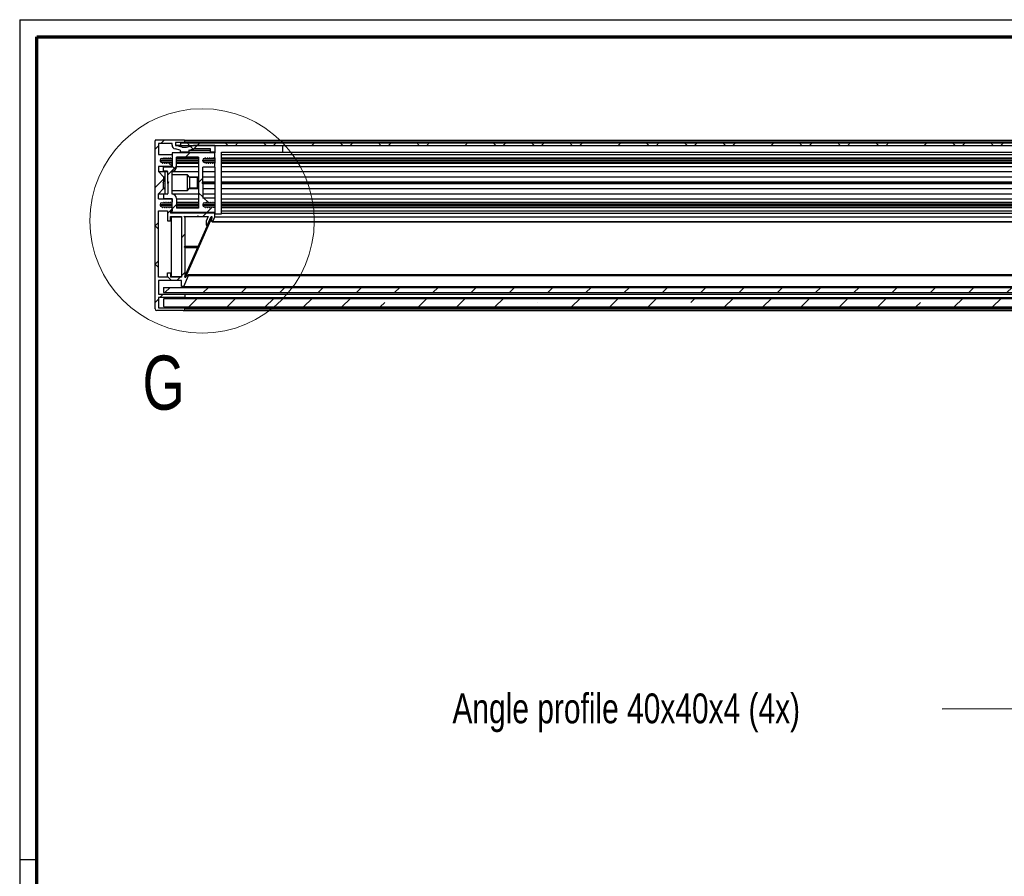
# Paper-space layout 'Section A (Wall mount)' of a CAD drawing. Header units: millimetres. Extents: x 7 to 291, y 7 to 204.
# Tile 2 of 5: x 7 to 122, y 103 to 204. Entities that reach past the tile are written whole.
import ezdxf

# ---------------------------------------------------------------- set-up
doc = ezdxf.new("R2010")
doc.units = ezdxf.units.MM
doc.layers.add('LAYER2', color=7, linetype='Continuous')
doc.layers.add('LOGO', color=7, linetype='Continuous')
doc.styles.add('SLDTEXTSTYLE1', font='TXT', dxfattribs={"width": 0.75})
doc.dimstyles.new('SLDDIMSTYLE0', dxfattribs={"dimtxt": 0.18, "dimasz": 1.016, "dimexe": 0, "dimexo": 0.0625, "dimgap": 0, "dimtad": 0, "dimtih": 1, "dimtoh": 1, "dimdec": 0, "dimrnd": 1e-09, "dimzin": 0, "dimdsep": 46, "dimtxsty": 'Standard', "dimblk1": 'DOT', "dimblk2": 'DOT', "dimsah": 1, "dimcen": 0.09, "dimadec": 0, "dimazin": 0, "dimtfac": 1.016, "dimtdec": 0, "dimtofl": 0, "dimtmove": 0, "dimatfit": 3, "dimldrblk": 'DOT', "dimfxl": 1, "dimfrac": 2, "dimtolj": 1, "dimtzin": 0, "dimarcsym": 0})

# ---------------------------------------------------------------- blocks, each defined once
blk = doc.blocks.new('SW_NOTE_0_27')
at = {"layer": 'LOGO', "color": 0, "insert": (-57.45, 1.83), "char_height": 3.5, "attachment_point": 1, "style": 'SLDTEXTSTYLE1'}
blk.add_mtext('Angle profile 40x40x4 (4x)', dxfattribs=at)
blk = doc.blocks.new('_Dot')
at = {"color": 0, "linetype": 'ByBlock', "lineweight": -2}
blk.add_line((-0.5, 0), (-1, 0), dxfattribs=at)
at = {"color": 0, "linetype": 'ByBlock', "const_width": 0.5}
blk.add_lwpolyline([(-0.25, 0, 1), (0.25, 0, 1)], format="xyb", close=True, dxfattribs=at)

psp = doc.layouts.new('Section A (Wall mount)')

# ---------------------------------------------------------------- hatches: boundary and pattern name
at = {"linetype": 'Continuous', "lineweight": 18}
h = psp.add_hatch(dxfattribs=at)
h.set_pattern_fill('ANSI38', style=0)
edge = h.paths.add_edge_path(flags=0)
edge.add_line((23.49, 187.59), (23.54, 187.51))
edge.add_line((23.54, 187.51), (23.64, 187.51))
edge.add_line((23.64, 187.51), (23.69, 187.59))
edge.add_line((23.69, 187.59), (23.75, 187.59))
edge.add_line((23.75, 187.59), (23.79, 187.51))
edge.add_line((23.79, 187.51), (23.9, 187.51))
edge.add_line((23.9, 187.51), (23.94, 187.59))
edge.add_line((23.94, 187.59), (24, 187.59))
edge.add_line((24, 187.59), (24.05, 187.51))
edge.add_line((24.05, 187.51), (24.15, 187.51))
edge.add_line((24.15, 187.51), (24.2, 187.59))
edge.add_line((24.2, 187.59), (24.26, 187.59))
edge.add_line((24.26, 187.59), (24.3, 187.51))
edge.add_line((24.3, 187.51), (24.4, 187.51))
edge.add_line((24.4, 187.51), (24.45, 187.59))
edge.add_line((24.45, 187.59), (24.45, 187.97))
edge.add_line((24.45, 187.97), (22.85, 187.97))
edge.add_line((22.85, 187.97), (22.85, 189.27))
edge.add_line((22.85, 189.27), (24.45, 189.27))
edge.add_line((24.45, 189.27), (24.45, 189.08))
edge.add_arc((24.91, 189.08), 0.46, 180, 256)
edge.add_line((24.8, 188.63), (25.4, 188.49))
edge.add_line((25.4, 188.49), (25.4, 188.23))
edge.add_line((25.4, 188.23), (26.4, 188.23))
edge.add_line((26.4, 188.23), (26.4, 188.49))
edge.add_line((26.4, 188.49), (27, 188.63))
edge.add_line((27, 188.63), (28.95, 188.63))
edge.add_line((28.95, 188.63), (28.95, 188.23))
edge.add_line((28.95, 188.23), (29.45, 188.23))
edge.add_line((29.45, 188.23), (29.45, 189.03))
edge.add_line((29.45, 189.03), (26.95, 189.03))
edge.add_line((26.95, 189.03), (26.15, 188.84))
edge.add_arc((26.14, 188.89), 0.06, 270, 284, ccw=False)
edge.add_line((26.14, 188.83), (25.66, 188.83))
edge.add_arc((25.66, 188.89), 0.06, 256, 270, ccw=False)
edge.add_line((25.64, 188.84), (24.9, 189.02))
edge.add_arc((24.91, 189.08), 0.06, 180, 256, ccw=False)
edge.add_line((24.85, 189.08), (24.85, 189.37))
edge.add_line((24.85, 189.37), (25.95, 189.37))
edge.add_line((25.95, 189.37), (25.95, 189.57))
edge.add_arc((25.85, 189.57), 0.1, 0, 90)
edge.add_line((25.85, 189.67), (22.55, 189.67))
edge.add_arc((22.55, 189.57), 0.1, 90, 180)
edge.add_line((22.45, 189.57), (22.45, 169.87))
edge.add_arc((22.65, 169.87), 0.2, 180, 270)
edge.add_line((22.65, 169.67), (25.75, 169.67))
edge.add_arc((25.75, 169.87), 0.2, 270, 360)
edge.add_line((25.95, 169.87), (25.95, 169.99))
edge.add_line((25.95, 169.99), (22.85, 169.99))
edge.add_line((22.85, 169.99), (22.85, 171.19))
edge.add_line((22.85, 171.19), (25.95, 171.19))
edge.add_line((25.95, 171.19), (25.95, 171.59))
edge.add_line((25.95, 171.59), (22.85, 171.59))
edge.add_line((22.85, 171.59), (22.85, 173.19))
edge.add_line((22.85, 173.19), (25.55, 173.19))
edge.add_line((25.55, 173.19), (25.55, 172.49))
edge.add_line((25.55, 172.49), (25.81, 172.49))
edge.add_line((25.81, 172.49), (26.38, 173.77))
edge.add_arc((26.32, 173.79), 0.06, 336, 496)
edge.add_line((26.28, 173.84), (26.02, 173.57))
edge.add_arc((25.99, 173.6), 0.04, 180, 316, ccw=False)
edge.add_line((25.95, 173.6), (25.95, 177.07))
edge.add_line((25.95, 177.07), (25.87, 177.15))
edge.add_line((25.87, 177.15), (25.95, 177.23))
edge.add_line((25.95, 177.23), (25.95, 180.71))
edge.add_line((25.95, 180.71), (27.37, 180.71))
edge.add_line((27.37, 180.71), (27.45, 180.79))
edge.add_line((27.45, 180.79), (27.53, 180.71))
edge.add_line((27.53, 180.71), (28.7, 180.71))
edge.add_line((28.7, 180.71), (28.45, 180.15))
edge.add_line((28.45, 180.15), (28.45, 179.7))
edge.add_line((28.45, 179.7), (28.56, 179.65))
edge.add_line((28.56, 179.65), (29.03, 180.71))
edge.add_line((29.03, 180.71), (29.13, 180.71))
edge.add_line((29.13, 180.71), (29.09, 180.15))
edge.add_arc((29.15, 180.15), 0.06, 176, 336)
edge.add_line((29.21, 180.13), (29.45, 180.67))
edge.add_line((29.45, 180.67), (29.45, 181.11))
edge.add_line((29.45, 181.11), (24.27, 181.11))
edge.add_line((24.27, 181.11), (24.27, 181.37))
edge.add_line((24.27, 181.37), (24.45, 181.37))
edge.add_line((24.45, 181.37), (24.45, 181.76))
edge.add_line((24.45, 181.76), (24.32, 181.76))
edge.add_line((24.32, 181.76), (24.28, 181.84))
edge.add_line((24.28, 181.84), (24.18, 181.84))
edge.add_line((24.18, 181.84), (24.13, 181.76))
edge.add_line((24.13, 181.76), (24.07, 181.76))
edge.add_line((24.07, 181.76), (24.02, 181.84))
edge.add_line((24.02, 181.84), (23.92, 181.84))
edge.add_line((23.92, 181.84), (23.87, 181.76))
edge.add_line((23.87, 181.76), (23.81, 181.76))
edge.add_line((23.81, 181.76), (23.77, 181.84))
edge.add_line((23.77, 181.84), (23.67, 181.84))
edge.add_line((23.67, 181.84), (23.62, 181.76))
edge.add_line((23.62, 181.76), (23.56, 181.76))
edge.add_line((23.56, 181.76), (23.51, 181.84))
edge.add_line((23.51, 181.84), (23.41, 181.84))
edge.add_line((23.41, 181.84), (23.37, 181.76))
edge.add_line((23.37, 181.76), (23.31, 181.76))
edge.add_line((23.31, 181.76), (23.26, 181.84))
edge.add_line((23.26, 181.84), (23.25, 181.84))
edge.add_arc((23.25, 182.04), 0.2, 180, 270, ccw=False)
edge.add_line((23.05, 182.04), (23.05, 182.11))
edge.add_arc((23.25, 182.11), 0.2, 90, 180, ccw=False)
edge.add_line((23.25, 182.31), (23.39, 182.31))
edge.add_line((23.39, 182.31), (23.43, 182.39))
edge.add_line((23.43, 182.39), (23.49, 182.39))
edge.add_line((23.49, 182.39), (23.54, 182.31))
edge.add_line((23.54, 182.31), (23.64, 182.31))
edge.add_line((23.64, 182.31), (23.69, 182.39))
edge.add_line((23.69, 182.39), (23.75, 182.39))
edge.add_line((23.75, 182.39), (23.79, 182.31))
edge.add_line((23.79, 182.31), (23.9, 182.31))
edge.add_line((23.9, 182.31), (23.94, 182.39))
edge.add_line((23.94, 182.39), (24, 182.39))
edge.add_line((24, 182.39), (24.05, 182.31))
edge.add_line((24.05, 182.31), (24.15, 182.31))
edge.add_line((24.15, 182.31), (24.2, 182.39))
edge.add_line((24.2, 182.39), (24.26, 182.39))
edge.add_line((24.26, 182.39), (24.3, 182.31))
edge.add_line((24.3, 182.31), (24.4, 182.31))
edge.add_line((24.4, 182.31), (24.45, 182.39))
edge.add_line((24.45, 182.39), (24.45, 182.77))
edge.add_line((24.45, 182.77), (22.85, 182.77))
edge.add_line((22.85, 182.77), (22.85, 183.37))
edge.add_line((22.85, 183.37), (23.45, 183.97))
edge.add_line((23.45, 183.97), (23.45, 184.57))
edge.add_line((23.45, 184.57), (23.35, 184.67))
edge.add_line((23.35, 184.67), (23.45, 184.77))
edge.add_line((23.45, 184.77), (23.45, 185.37))
edge.add_line((23.45, 185.37), (22.85, 185.97))
edge.add_line((22.85, 185.97), (22.85, 186.57))
edge.add_line((22.85, 186.57), (24.45, 186.57))
edge.add_line((24.45, 186.57), (24.45, 186.96))
edge.add_line((24.45, 186.96), (24.32, 186.96))
edge.add_line((24.32, 186.96), (24.28, 187.04))
edge.add_line((24.28, 187.04), (24.18, 187.04))
edge.add_line((24.18, 187.04), (24.13, 186.96))
edge.add_line((24.13, 186.96), (24.07, 186.96))
edge.add_line((24.07, 186.96), (24.02, 187.04))
edge.add_line((24.02, 187.04), (23.92, 187.04))
edge.add_line((23.92, 187.04), (23.87, 186.96))
edge.add_line((23.87, 186.96), (23.81, 186.96))
edge.add_line((23.81, 186.96), (23.77, 187.04))
edge.add_line((23.77, 187.04), (23.67, 187.04))
edge.add_line((23.67, 187.04), (23.62, 186.96))
edge.add_line((23.62, 186.96), (23.56, 186.96))
edge.add_line((23.56, 186.96), (23.51, 187.04))
edge.add_line((23.51, 187.04), (23.41, 187.04))
edge.add_line((23.41, 187.04), (23.37, 186.96))
edge.add_line((23.37, 186.96), (23.31, 186.96))
edge.add_line((23.31, 186.96), (23.26, 187.04))
edge.add_line((23.26, 187.04), (23.25, 187.04))
edge.add_arc((23.25, 187.24), 0.2, 180, 270, ccw=False)
edge.add_line((23.05, 187.24), (23.05, 187.31))
edge.add_arc((23.25, 187.31), 0.2, 90, 180, ccw=False)
edge.add_line((23.25, 187.51), (23.39, 187.51))
edge.add_line((23.39, 187.51), (23.43, 187.59))
edge.add_line((23.43, 187.59), (23.49, 187.59))
h.paths.add_polyline_path([(25.55, 180.71), (25.55, 173.59), (24.27, 173.59), (24.27, 174.09), (23.91, 174.09), (23.91, 173.59), (22.85, 173.59), (22.85, 181.37), (23.91, 181.37), (23.91, 180.21), (24.27, 180.21), (24.27, 180.71)], flags=0)
h = psp.add_hatch(dxfattribs=at)
h.set_pattern_fill('ANSI38', style=0)
h.paths.add_polyline_path([(269.45, 189.33), (25.45, 189.33), (25.45, 189.03), (269.45, 189.03)], flags=0)
h = psp.add_hatch(dxfattribs=at)
h.set_pattern_fill('ANSI38', style=0)
edge = h.paths.add_edge_path(flags=0)
edge.add_arc((28.25, 187.31), 0.2, 90, 180, ccw=False)
edge.add_line((28.25, 187.51), (28.26, 187.51))
edge.add_line((28.26, 187.51), (28.31, 187.59))
edge.add_line((28.31, 187.59), (28.37, 187.59))
edge.add_line((28.37, 187.59), (28.41, 187.51))
edge.add_line((28.41, 187.51), (28.51, 187.51))
edge.add_line((28.51, 187.51), (28.56, 187.59))
edge.add_line((28.56, 187.59), (28.62, 187.59))
edge.add_line((28.62, 187.59), (28.67, 187.51))
edge.add_line((28.67, 187.51), (28.77, 187.51))
edge.add_line((28.77, 187.51), (28.81, 187.59))
edge.add_line((28.81, 187.59), (28.87, 187.59))
edge.add_line((28.87, 187.59), (28.92, 187.51))
edge.add_line((28.92, 187.51), (29.02, 187.51))
edge.add_line((29.02, 187.51), (29.07, 187.59))
edge.add_line((29.07, 187.59), (29.13, 187.59))
edge.add_line((29.13, 187.59), (29.18, 187.51))
edge.add_line((29.18, 187.51), (29.28, 187.51))
edge.add_line((29.28, 187.51), (29.32, 187.59))
edge.add_line((29.32, 187.59), (29.45, 187.59))
edge.add_line((29.45, 187.59), (29.45, 188.17))
edge.add_line((29.45, 188.17), (24.45, 188.17))
edge.add_line((24.45, 188.17), (24.45, 186.51))
edge.add_line((24.45, 186.51), (23.45, 186.51))
edge.add_line((23.45, 186.51), (23.45, 186.01))
edge.add_line((23.45, 186.01), (23.89, 186.01))
edge.add_arc((23.89, 185.95), 0.06, 0, 90, ccw=False)
edge.add_line((23.95, 185.95), (23.95, 184.77))
edge.add_line((23.95, 184.77), (24.05, 184.67))
edge.add_line((24.05, 184.67), (23.95, 184.57))
edge.add_line((23.95, 184.57), (23.95, 183.39))
edge.add_arc((23.89, 183.39), 0.06, 270, 360, ccw=False)
edge.add_line((23.89, 183.33), (23.45, 183.33))
edge.add_line((23.45, 183.33), (23.45, 182.83))
edge.add_line((23.45, 182.83), (24.45, 182.83))
edge.add_line((24.45, 182.83), (24.45, 181.17))
edge.add_line((24.45, 181.17), (29.45, 181.17))
edge.add_line((29.45, 181.17), (29.45, 181.76))
edge.add_line((29.45, 181.76), (29.32, 181.76))
edge.add_line((29.32, 181.76), (29.28, 181.84))
edge.add_line((29.28, 181.84), (29.18, 181.84))
edge.add_line((29.18, 181.84), (29.13, 181.76))
edge.add_line((29.13, 181.76), (29.07, 181.76))
edge.add_line((29.07, 181.76), (29.02, 181.84))
edge.add_line((29.02, 181.84), (28.92, 181.84))
edge.add_line((28.92, 181.84), (28.87, 181.76))
edge.add_line((28.87, 181.76), (28.81, 181.76))
edge.add_line((28.81, 181.76), (28.77, 181.84))
edge.add_line((28.77, 181.84), (28.67, 181.84))
edge.add_line((28.67, 181.84), (28.62, 181.76))
edge.add_line((28.62, 181.76), (28.56, 181.76))
edge.add_line((28.56, 181.76), (28.51, 181.84))
edge.add_line((28.51, 181.84), (28.41, 181.84))
edge.add_line((28.41, 181.84), (28.37, 181.76))
edge.add_line((28.37, 181.76), (28.31, 181.76))
edge.add_line((28.31, 181.76), (28.26, 181.84))
edge.add_line((28.26, 181.84), (28.25, 181.84))
edge.add_arc((28.25, 182.04), 0.2, 180, 270, ccw=False)
edge.add_line((28.05, 182.04), (28.05, 182.11))
edge.add_arc((28.25, 182.11), 0.2, 90, 180, ccw=False)
edge.add_line((28.25, 182.31), (28.39, 182.31))
edge.add_line((28.39, 182.31), (28.43, 182.39))
edge.add_line((28.43, 182.39), (28.49, 182.39))
edge.add_line((28.49, 182.39), (28.54, 182.31))
edge.add_line((28.54, 182.31), (28.64, 182.31))
edge.add_line((28.64, 182.31), (28.69, 182.39))
edge.add_line((28.69, 182.39), (28.75, 182.39))
edge.add_line((28.75, 182.39), (28.79, 182.31))
edge.add_line((28.79, 182.31), (28.9, 182.31))
edge.add_line((28.9, 182.31), (28.94, 182.39))
edge.add_line((28.94, 182.39), (29, 182.39))
edge.add_line((29, 182.39), (29.05, 182.31))
edge.add_line((29.05, 182.31), (29.15, 182.31))
edge.add_line((29.15, 182.31), (29.2, 182.39))
edge.add_line((29.2, 182.39), (29.26, 182.39))
edge.add_line((29.26, 182.39), (29.3, 182.31))
edge.add_line((29.3, 182.31), (29.4, 182.31))
edge.add_line((29.4, 182.31), (29.45, 182.39))
edge.add_line((29.45, 182.39), (29.45, 182.87))
edge.add_line((29.45, 182.87), (28.05, 182.87))
edge.add_line((28.05, 182.87), (28.05, 184.59))
edge.add_line((28.05, 184.59), (27.97, 184.67))
edge.add_line((27.97, 184.67), (28.05, 184.75))
edge.add_line((28.05, 184.75), (28.05, 186.47))
edge.add_line((28.05, 186.47), (29.45, 186.47))
edge.add_line((29.45, 186.47), (29.45, 186.96))
edge.add_line((29.45, 186.96), (29.4, 187.04))
edge.add_line((29.4, 187.04), (29.3, 187.04))
edge.add_line((29.3, 187.04), (29.26, 186.96))
edge.add_line((29.26, 186.96), (29.2, 186.96))
edge.add_line((29.2, 186.96), (29.15, 187.04))
edge.add_line((29.15, 187.04), (29.05, 187.04))
edge.add_line((29.05, 187.04), (29, 186.96))
edge.add_line((29, 186.96), (28.94, 186.96))
edge.add_line((28.94, 186.96), (28.9, 187.04))
edge.add_line((28.9, 187.04), (28.79, 187.04))
edge.add_line((28.79, 187.04), (28.75, 186.96))
edge.add_line((28.75, 186.96), (28.69, 186.96))
edge.add_line((28.69, 186.96), (28.64, 187.04))
edge.add_line((28.64, 187.04), (28.54, 187.04))
edge.add_line((28.54, 187.04), (28.49, 186.96))
edge.add_line((28.49, 186.96), (28.43, 186.96))
edge.add_line((28.43, 186.96), (28.39, 187.04))
edge.add_line((28.39, 187.04), (28.25, 187.04))
edge.add_arc((28.25, 187.24), 0.2, 180, 270, ccw=False)
edge.add_line((28.05, 187.24), (28.05, 187.31))
edge = h.paths.add_edge_path(flags=0)
edge.add_line((24.95, 187.67), (27.55, 187.67))
edge.add_line((27.55, 187.67), (27.55, 181.67))
edge.add_line((27.55, 181.67), (24.95, 181.67))
edge.add_line((24.95, 181.67), (24.95, 182.83))
edge.add_arc((24.45, 182.83), 0.5, 0, 90)
edge.add_line((24.45, 183.33), (24.45, 186.01))
edge.add_arc((24.45, 186.51), 0.5, 270, 360)
edge.add_line((24.95, 186.51), (24.95, 187.67))
h = psp.add_hatch(dxfattribs=at)
h.set_pattern_fill('ANSI38', style=0)
h.paths.add_polyline_path([(29.11, 180.57), (29.02, 180.61), (25.93, 173.67), (26.02, 173.63)], flags=0)
h = psp.add_hatch(dxfattribs=at)
h.set_pattern_fill('ANSI31', style=0)
h.paths.add_polyline_path([(271.45, 172.39), (23.45, 172.39), (23.45, 171.79), (271.45, 171.79)], flags=0)
h = psp.add_hatch(dxfattribs=at)
h.set_pattern_fill('ANSI35', style=0)
h.paths.add_polyline_path([(271.35, 171.09), (23.55, 171.09), (23.45, 170.99), (23.45, 170.19), (23.55, 170.09), (271.35, 170.09), (271.45, 170.19), (271.45, 170.99)], flags=0)

# ---------------------------------------------------------------- linework, layer by layer
at = {"color": 7, "linetype": 'Continuous', "lineweight": 25}
for p, q in [((22.45, 169.87), (22.45, 189.57)), ((25.85, 189.67), (22.55, 189.67)), ((25.85, 189.67), (269.05, 189.67)), ((25.95, 189.37), (25.95, 189.57)), ((25.95, 189.57), (268.95, 189.57)), ((24.45, 189.27), (22.85, 189.27)), ((22.85, 189.27), (22.85, 187.97)), ((24.45, 189.08), (24.45, 189.27)), ((25.4, 188.49), (24.8, 188.63)), ((25.95, 189.37), (24.85, 189.37)), ((24.85, 189.37), (24.85, 189.08)), ((25.64, 188.84), (24.9, 189.02)), ((25.4, 188.49), (25.4, 188.23)), ((25.45, 189.33), (25.45, 189.03)), ((25.45, 189.33), (269.45, 189.33)), ((25.45, 189.03), (269.45, 189.03)), ((25.66, 188.83), (26.14, 188.83)), ((25.95, 189.37), (268.95, 189.37)), ((26.15, 188.84), (26.95, 189.03)), ((26.4, 188.49), (27, 188.63)), ((26.4, 188.49), (26.4, 188.23)), ((26.4, 188.49), (28.95, 188.49)), ((29.45, 189.03), (26.95, 189.03)), ((28.95, 188.63), (27, 188.63)), ((28.95, 188.23), (28.95, 188.63)), ((29.45, 189.03), (29.45, 188.23)), ((37.45, 188.23), (37.45, 189.03)), ((22.85, 187.97), (24.45, 187.97)), ((23.05, 187.31), (23.05, 187.24)), ((23.25, 187.51), (23.39, 187.51)), ((23.39, 187.51), (23.43, 187.59)), ((23.39, 187.51), (23.54, 187.51)), ((23.43, 187.59), (23.49, 187.59)), ((23.54, 187.51), (23.49, 187.59)), ((23.54, 187.51), (23.64, 187.51)), ((23.64, 187.51), (23.69, 187.59)), ((23.64, 187.51), (23.79, 187.51)), ((23.69, 187.59), (23.75, 187.59)), ((23.79, 187.51), (23.75, 187.59)), ((23.79, 187.51), (23.9, 187.51)), ((23.9, 187.51), (23.94, 187.59)), ((23.9, 187.51), (24.05, 187.51)), ((23.94, 187.59), (24, 187.59)), ((24.05, 187.51), (24, 187.59)), ((24.05, 187.51), (24.15, 187.51)), ((24.15, 187.51), (24.2, 187.59)), ((24.15, 187.51), (24.3, 187.51)), ((24.2, 187.59), (24.26, 187.59)), ((24.3, 187.51), (24.26, 187.59)), ((24.3, 187.51), (24.4, 187.51)), ((24.45, 187.59), (24.4, 187.51)), ((24.4, 187.51), (24.45, 187.51)), ((24.45, 188.17), (24.45, 186.51)), ((29.45, 188.17), (24.45, 188.17)), ((24.45, 187.97), (24.45, 187.59)), ((24.95, 186.51), (24.95, 187.67)), ((27.55, 187.67), (24.95, 187.67)), ((24.95, 187.59), (27.55, 187.59)), ((24.95, 187.51), (27.55, 187.51)), ((26.4, 188.23), (25.4, 188.23)), ((26.4, 188.23), (28.95, 188.23)), ((27.55, 187.67), (27.55, 181.67)), ((28.05, 187.24), (28.05, 187.31)), ((28.25, 187.51), (28.26, 187.51)), ((28.26, 187.51), (28.31, 187.59)), ((28.26, 187.51), (28.41, 187.51)), ((28.31, 187.59), (28.37, 187.59)), ((28.41, 187.51), (28.37, 187.59)), ((28.41, 187.51), (28.51, 187.51)), ((28.51, 187.51), (28.56, 187.59)), ((28.51, 187.51), (28.67, 187.51)), ((28.56, 187.59), (28.62, 187.59)), ((28.67, 187.51), (28.62, 187.59)), ((28.67, 187.51), (28.77, 187.51)), ((28.77, 187.51), (28.81, 187.59)), ((28.77, 187.51), (28.92, 187.51)), ((28.81, 187.59), (28.87, 187.59)), ((28.92, 187.51), (28.87, 187.59)), ((28.92, 187.51), (29.02, 187.51)), ((29.45, 188.23), (28.95, 188.23)), ((29.02, 187.51), (29.07, 187.59)), ((29.02, 187.51), (29.18, 187.51)), ((29.07, 187.59), (29.13, 187.59)), ((29.18, 187.51), (29.13, 187.59)), ((29.18, 187.51), (29.28, 187.51)), ((29.28, 187.51), (29.32, 187.59)), ((29.28, 187.51), (29.45, 187.51)), ((29.45, 187.59), (29.32, 187.59)), ((29.45, 188.23), (29.45, 188.17)), ((29.45, 187.59), (29.45, 188.17)), ((29.45, 187.59), (29.45, 186.96)), ((30.25, 188.23), (37.45, 188.23)), ((30.25, 181.03), (30.25, 188.23)), ((30.25, 187.97), (264.65, 187.97)), ((30.25, 187.59), (264.65, 187.59)), ((30.25, 187.51), (264.65, 187.51)), ((37.45, 188.23), (257.45, 188.23)), ((24.45, 186.57), (22.85, 186.57)), ((22.85, 186.57), (22.85, 185.97)), ((23.25, 187.04), (23.26, 187.04)), ((23.26, 187.04), (23.31, 186.96)), ((23.26, 187.04), (23.41, 187.04)), ((23.31, 186.96), (23.37, 186.96)), ((23.41, 187.04), (23.37, 186.96)), ((23.41, 187.04), (23.51, 187.04)), ((23.45, 186.01), (23.45, 186.51)), ((23.45, 186.51), (24.45, 186.51)), ((23.89, 186.01), (23.45, 186.01)), ((23.51, 187.04), (23.56, 186.96)), ((23.51, 187.04), (23.67, 187.04)), ((23.56, 186.96), (23.62, 186.96)), ((23.67, 187.04), (23.62, 186.96)), ((23.67, 187.04), (23.77, 187.04)), ((23.77, 187.04), (23.81, 186.96)), ((23.77, 187.04), (23.92, 187.04)), ((23.81, 186.96), (23.87, 186.96)), ((23.92, 187.04), (23.87, 186.96)), ((23.92, 187.04), (24.02, 187.04)), ((24.02, 187.04), (24.07, 186.96)), ((24.02, 187.04), (24.18, 187.04)), ((24.07, 186.96), (24.13, 186.96)), ((24.18, 187.04), (24.13, 186.96)), ((24.18, 187.04), (24.28, 187.04)), ((24.28, 187.04), (24.32, 186.96)), ((24.28, 187.04), (24.45, 187.04)), ((24.45, 186.96), (24.32, 186.96)), ((24.45, 186.57), (24.45, 186.96)), ((24.45, 183.33), (24.45, 186.01)), ((24.95, 187.04), (27.55, 187.04)), ((24.95, 186.96), (27.55, 186.96)), ((24.95, 186.57), (27.55, 186.57)), ((29.45, 186.47), (28.05, 186.47)), ((28.05, 184.75), (28.05, 186.47)), ((28.25, 187.04), (28.39, 187.04)), ((28.39, 187.04), (28.43, 186.96)), ((28.39, 187.04), (28.54, 187.04)), ((28.43, 186.96), (28.49, 186.96)), ((28.54, 187.04), (28.49, 186.96)), ((28.54, 187.04), (28.64, 187.04)), ((28.64, 187.04), (28.69, 186.96)), ((28.64, 187.04), (28.79, 187.04)), ((28.69, 186.96), (28.75, 186.96)), ((28.79, 187.04), (28.75, 186.96)), ((28.79, 187.04), (28.9, 187.04)), ((28.9, 187.04), (28.94, 186.96)), ((28.9, 187.04), (29.05, 187.04)), ((28.94, 186.96), (29, 186.96)), ((29.05, 187.04), (29, 186.96)), ((29.05, 187.04), (29.15, 187.04)), ((29.15, 187.04), (29.2, 186.96)), ((29.15, 187.04), (29.3, 187.04)), ((29.2, 186.96), (29.26, 186.96)), ((29.3, 187.04), (29.26, 186.96)), ((29.3, 187.04), (29.4, 187.04)), ((29.45, 186.96), (29.4, 187.04)), ((29.4, 187.04), (29.45, 187.04)), ((29.45, 186.47), (29.45, 186.96)), ((29.45, 186.47), (29.45, 182.87)), ((30.25, 187.04), (264.65, 187.04)), ((30.25, 186.96), (264.65, 186.96)), ((30.25, 186.57), (264.65, 186.57)), ((22.85, 185.97), (23.45, 185.37)), ((22.85, 185.97), (23.95, 185.97)), ((23.45, 185.37), (23.45, 184.77)), ((23.45, 185.37), (23.65, 185.37)), ((23.65, 185.27), (23.45, 185.27)), ((23.95, 185.97), (23.65, 185.97)), ((23.65, 183.37), (23.65, 185.97)), ((23.95, 184.77), (23.95, 185.95)), ((24.45, 185.97), (27.55, 185.97)), ((26.25, 185.57), (24.45, 185.57)), ((26.55, 185.27), (26.25, 185.57)), ((26.25, 183.77), (26.25, 185.57)), ((26.45, 185.37), (27.55, 185.37)), ((27.39, 185.27), (26.55, 185.27)), ((26.55, 184.07), (26.55, 185.27)), ((27.45, 185.21), (27.39, 185.27)), ((27.39, 185.27), (27.39, 184.07)), ((27.45, 185.21), (27.45, 184.14)), ((28.05, 185.97), (29.45, 185.97)), ((28.05, 185.37), (29.45, 185.37)), ((30.25, 185.97), (264.65, 185.97)), ((30.25, 185.37), (264.65, 185.37)), ((22.85, 183.37), (23.45, 183.97)), ((23.45, 184.77), (23.35, 184.67)), ((23.35, 184.67), (23.45, 184.57)), ((23.45, 183.97), (23.45, 184.57)), ((23.45, 184.07), (23.65, 184.07)), ((23.45, 183.97), (23.65, 183.97)), ((24.05, 184.67), (23.95, 184.77)), ((23.95, 184.57), (23.95, 184.77)), ((24.05, 184.67), (23.95, 184.57)), ((23.95, 184.57), (23.95, 183.39)), ((24.45, 183.77), (26.25, 183.77)), ((26.25, 183.77), (26.55, 184.07)), ((26.45, 183.97), (27.55, 183.97)), ((26.55, 184.07), (27.39, 184.07)), ((27.39, 184.07), (27.45, 184.14)), ((27.45, 184.77), (27.55, 184.77)), ((27.45, 184.67), (27.55, 184.67)), ((27.45, 184.57), (27.55, 184.57)), ((28.05, 184.75), (27.97, 184.67)), ((28.05, 184.59), (27.97, 184.67)), ((27.97, 184.67), (29.45, 184.67)), ((28.05, 184.77), (29.45, 184.77)), ((28.05, 184.59), (28.05, 182.87)), ((28.05, 184.57), (29.45, 184.57)), ((28.05, 183.97), (29.45, 183.97)), ((30.25, 184.77), (264.65, 184.77)), ((30.25, 184.67), (264.65, 184.67)), ((30.25, 184.57), (264.65, 184.57)), ((30.25, 183.97), (264.65, 183.97)), ((22.85, 182.77), (22.85, 183.37)), ((22.85, 183.37), (23.95, 183.37)), ((22.85, 182.77), (24.45, 182.77)), ((23.45, 183.33), (23.45, 182.83)), ((23.89, 183.33), (23.45, 183.33)), ((23.45, 182.83), (24.45, 182.83)), ((23.65, 183.37), (23.95, 183.37)), ((24.45, 183.37), (27.55, 183.37)), ((24.45, 181.17), (24.45, 182.83)), ((24.45, 182.77), (24.45, 182.39)), ((24.95, 182.83), (24.95, 181.67)), ((24.95, 182.77), (27.55, 182.77)), ((28.05, 183.37), (29.45, 183.37)), ((29.45, 182.87), (28.05, 182.87)), ((29.45, 182.87), (29.45, 182.39)), ((30.25, 183.37), (264.65, 183.37)), ((30.25, 182.77), (264.65, 182.77)), ((22.85, 181.37), (23.91, 181.37)), ((22.85, 173.59), (22.85, 181.37)), ((23.05, 182.11), (23.05, 182.04)), ((23.25, 182.31), (23.39, 182.31)), ((23.25, 181.84), (23.26, 181.84)), ((23.26, 181.84), (23.31, 181.76)), ((23.26, 181.84), (23.41, 181.84)), ((23.31, 181.76), (23.37, 181.76)), ((23.41, 181.84), (23.37, 181.76)), ((23.39, 182.31), (23.43, 182.39)), ((23.39, 182.31), (23.54, 182.31)), ((23.41, 181.84), (23.51, 181.84)), ((23.43, 182.39), (23.49, 182.39)), ((23.54, 182.31), (23.49, 182.39)), ((23.51, 181.84), (23.56, 181.76)), ((23.51, 181.84), (23.67, 181.84)), ((23.54, 182.31), (23.64, 182.31)), ((23.56, 181.76), (23.62, 181.76)), ((23.67, 181.84), (23.62, 181.76)), ((23.64, 182.31), (23.69, 182.39)), ((23.64, 182.31), (23.79, 182.31)), ((23.67, 181.84), (23.77, 181.84)), ((23.69, 182.39), (23.75, 182.39)), ((23.79, 182.31), (23.75, 182.39)), ((23.77, 181.84), (23.81, 181.76)), ((23.77, 181.84), (23.92, 181.84)), ((23.79, 182.31), (23.9, 182.31)), ((23.81, 181.76), (23.87, 181.76)), ((23.92, 181.84), (23.87, 181.76)), ((23.9, 182.31), (23.94, 182.39)), ((23.9, 182.31), (24.05, 182.31)), ((23.91, 181.37), (23.91, 180.21)), ((23.92, 181.84), (24.02, 181.84)), ((23.94, 182.39), (24, 182.39)), ((24.05, 182.31), (24, 182.39)), ((24.02, 181.84), (24.07, 181.76)), ((24.02, 181.84), (24.18, 181.84)), ((24.05, 182.31), (24.15, 182.31)), ((24.07, 181.76), (24.13, 181.76)), ((24.18, 181.84), (24.13, 181.76)), ((24.15, 182.31), (24.2, 182.39)), ((24.15, 182.31), (24.3, 182.31)), ((24.18, 181.84), (24.28, 181.84)), ((24.2, 182.39), (24.26, 182.39)), ((24.3, 182.31), (24.26, 182.39)), ((24.27, 181.37), (24.45, 181.37)), ((24.27, 181.37), (24.27, 181.11)), ((24.28, 181.84), (24.32, 181.76)), ((24.28, 181.84), (24.45, 181.84)), ((24.3, 182.31), (24.4, 182.31)), ((24.45, 181.76), (24.32, 181.76)), ((24.45, 182.39), (24.4, 182.31)), ((24.4, 182.31), (24.45, 182.31)), ((24.45, 181.76), (24.45, 181.37)), ((24.95, 182.39), (27.55, 182.39)), ((24.95, 182.31), (27.55, 182.31)), ((24.95, 181.84), (27.55, 181.84)), ((24.95, 181.76), (27.55, 181.76)), ((27.55, 181.67), (24.95, 181.67)), ((28.05, 182.11), (28.05, 182.04)), ((28.25, 182.31), (28.39, 182.31)), ((28.25, 181.84), (28.26, 181.84)), ((28.26, 181.84), (28.31, 181.76)), ((28.26, 181.84), (28.41, 181.84)), ((28.31, 181.76), (28.37, 181.76)), ((28.41, 181.84), (28.37, 181.76)), ((28.39, 182.31), (28.43, 182.39)), ((28.39, 182.31), (28.54, 182.31)), ((28.41, 181.84), (28.51, 181.84)), ((28.43, 182.39), (28.49, 182.39)), ((28.54, 182.31), (28.49, 182.39)), ((28.51, 181.84), (28.56, 181.76)), ((28.51, 181.84), (28.67, 181.84)), ((28.54, 182.31), (28.64, 182.31)), ((28.56, 181.76), (28.62, 181.76)), ((28.67, 181.84), (28.62, 181.76)), ((28.64, 182.31), (28.69, 182.39)), ((28.64, 182.31), (28.79, 182.31)), ((28.67, 181.84), (28.77, 181.84)), ((28.69, 182.39), (28.75, 182.39)), ((28.79, 182.31), (28.75, 182.39)), ((28.77, 181.84), (28.81, 181.76)), ((28.77, 181.84), (28.92, 181.84)), ((28.79, 182.31), (28.9, 182.31)), ((28.81, 181.76), (28.87, 181.76)), ((28.92, 181.84), (28.87, 181.76)), ((28.9, 182.31), (28.94, 182.39)), ((28.9, 182.31), (29.05, 182.31)), ((28.92, 181.84), (29.02, 181.84)), ((28.94, 182.39), (29, 182.39)), ((29.05, 182.31), (29, 182.39)), ((29.02, 181.84), (29.07, 181.76)), ((29.02, 181.84), (29.18, 181.84)), ((29.05, 182.31), (29.15, 182.31)), ((29.07, 181.76), (29.13, 181.76)), ((29.18, 181.84), (29.13, 181.76)), ((29.15, 182.31), (29.2, 182.39)), ((29.15, 182.31), (29.3, 182.31)), ((29.18, 181.84), (29.28, 181.84)), ((29.2, 182.39), (29.26, 182.39)), ((29.3, 182.31), (29.26, 182.39)), ((29.28, 181.84), (29.32, 181.76)), ((29.28, 181.84), (29.45, 181.84)), ((29.3, 182.31), (29.4, 182.31)), ((29.45, 181.76), (29.32, 181.76)), ((29.45, 182.39), (29.4, 182.31)), ((29.4, 182.31), (29.45, 182.31)), ((29.45, 182.39), (29.45, 181.76)), ((29.45, 181.76), (29.45, 181.17)), ((30.25, 182.39), (264.65, 182.39)), ((30.25, 182.31), (264.65, 182.31)), ((30.25, 181.84), (264.65, 181.84)), ((30.25, 181.76), (264.65, 181.76)), ((30.25, 181.37), (264.65, 181.37)), ((23.91, 180.21), (24.27, 180.21)), ((29.45, 181.11), (24.27, 181.11)), ((24.27, 180.71), (25.55, 180.71)), ((24.27, 180.21), (24.27, 180.71)), ((24.27, 180.21), (24.35, 180.21)), ((24.35, 180.65), (24.35, 173.65)), ((24.35, 180.65), (25.55, 180.65)), ((29.45, 181.17), (24.45, 181.17)), ((25.55, 180.71), (25.55, 173.59)), ((25.93, 173.67), (29.02, 180.61)), ((25.95, 180.71), (27.37, 180.71)), ((25.95, 180.71), (25.95, 177.23)), ((29.11, 180.57), (26.02, 173.63)), ((26.05, 173.66), (29.1, 180.56)), ((26.05, 173.62), (29.12, 180.55)), ((27.37, 180.71), (27.45, 180.79)), ((27.37, 180.71), (27.53, 180.71)), ((27.53, 180.71), (27.45, 180.79)), ((27.53, 180.71), (28.7, 180.71)), ((28.7, 180.71), (28.45, 180.15)), ((28.56, 179.65), (29.03, 180.71)), ((29.02, 180.61), (29.11, 180.57)), ((29.03, 180.71), (29.13, 180.71)), ((29.13, 180.71), (29.09, 180.15)), ((29.11, 180.57), (29.12, 180.6)), ((29.12, 180.57), (29.12, 180.6)), ((29.12, 180.6), (29.12, 180.6)), ((29.21, 180.13), (29.45, 180.67)), ((29.45, 181.17), (29.45, 181.11)), ((29.45, 180.67), (29.45, 181.11)), ((29.45, 181.03), (30.25, 181.03)), ((29.45, 180.67), (265.45, 180.67)), ((30.25, 181.11), (264.65, 181.11)), ((28.45, 180.15), (28.45, 179.7)), ((28.45, 179.7), (28.56, 179.65)), ((28.56, 179.65), (28.59, 179.65)), ((28.7, 179.65), (28.7, 179.65)), ((29.15, 180.09), (265.75, 180.09)), ((29.21, 180.13), (265.69, 180.13)), ((25.95, 177.23), (25.87, 177.15)), ((25.87, 177.15), (25.95, 177.07)), ((25.87, 177.15), (27.48, 177.15)), ((25.95, 177.23), (27.51, 177.23)), ((25.95, 177.07), (25.95, 173.6)), ((25.95, 177.07), (27.44, 177.07)), ((27.55, 177.07), (27.56, 177.07)), ((27.59, 177.15), (27.6, 177.15)), ((27.62, 177.23), (27.63, 177.23)), ((23.91, 173.59), (22.85, 173.59)), ((23.91, 173.59), (23.91, 174.09)), ((23.91, 174.09), (24.27, 174.09)), ((24.27, 174.09), (24.27, 173.59)), ((24.27, 174.09), (24.35, 174.09)), ((25.55, 173.59), (24.27, 173.59)), ((24.35, 173.65), (25.55, 173.65)), ((25.81, 172.49), (26.38, 173.77)), ((26.02, 173.63), (25.93, 173.67)), ((26.02, 173.57), (26.28, 173.84)), ((26.05, 173.62), (26.05, 173.66)), ((26.06, 173.62), (26.05, 173.62)), ((268.58, 173.85), (26.32, 173.85)), ((26.38, 173.77), (268.52, 173.77)), ((25.55, 173.19), (22.85, 173.19)), ((22.85, 173.19), (22.85, 171.59)), ((23.45, 172.39), (23.45, 171.79)), ((23.45, 172.39), (271.45, 172.39)), ((25.55, 172.49), (25.55, 173.19)), ((25.81, 172.49), (25.55, 172.49)), ((25.81, 172.49), (269.09, 172.49)), ((22.85, 171.59), (25.95, 171.59)), ((25.95, 171.19), (22.85, 171.19)), ((22.85, 171.19), (22.85, 169.99)), ((23.45, 171.79), (271.45, 171.79)), ((23.55, 171.09), (23.45, 170.99)), ((23.45, 170.99), (23.45, 170.19)), ((23.55, 171.09), (271.35, 171.09)), ((25.95, 171.59), (25.95, 171.19)), ((25.95, 171.59), (268.95, 171.59)), ((25.95, 171.19), (268.95, 171.19)), ((22.85, 169.99), (25.95, 169.99)), ((23.45, 170.19), (23.55, 170.09)), ((23.55, 170.09), (271.35, 170.09)), ((25.95, 169.99), (25.95, 169.87)), ((25.95, 169.99), (268.95, 169.99)), ((25.95, 169.87), (268.95, 169.87)), ((25.75, 169.67), (22.65, 169.67)), ((25.75, 169.67), (269.15, 169.67))]:
    psp.add_line(p, q, dxfattribs=at)
at = {"color": 8, "linetype": 'Continuous', "lineweight": 25}
for p, q in [((24.85, 189.08), (25.45, 189.08)), ((24.9, 189.02), (26.9, 189.02)), ((25.64, 188.84), (26.15, 188.84)), ((23.05, 187.31), (24.45, 187.31)), ((23.05, 187.24), (24.45, 187.24)), ((24.95, 187.31), (27.55, 187.31)), ((24.95, 187.24), (27.55, 187.24)), ((28.05, 187.31), (29.45, 187.31)), ((28.05, 187.24), (29.45, 187.24)), ((30.25, 187.31), (264.65, 187.31)), ((30.25, 187.24), (264.65, 187.24)), ((23.05, 182.11), (24.45, 182.11)), ((23.05, 182.04), (24.45, 182.04)), ((24.95, 182.11), (27.55, 182.11)), ((24.95, 182.04), (27.55, 182.04)), ((28.05, 182.11), (29.45, 182.11)), ((28.05, 182.04), (29.45, 182.04)), ((30.25, 182.11), (264.65, 182.11)), ((30.25, 182.04), (264.65, 182.04)), ((25.95, 173.6), (26.05, 173.6))]:
    psp.add_line(p, q, dxfattribs=at)
at = {"color": 7, "linetype": 'Continuous', "lineweight": 18}
psp.add_circle((27.97, 180.18), 13.16, dxfattribs=at)
at = {"color": 7, "linetype": 'Continuous', "lineweight": 25}
for centre, radius, start, end in [((22.55, 189.57), 0.1, 90, 180), ((25.85, 189.57), 0.1, 0, 90), ((24.91, 189.08), 0.46, 180, 256), ((24.91, 189.08), 0.06, 180, 256), ((25.66, 188.89), 0.06, 256, 270), ((26.14, 188.89), 0.06, 270, 284), ((23.25, 187.31), 0.2, 90, 180), ((23.25, 187.24), 0.2, 180, 270), ((28.25, 187.31), 0.2, 90, 180), ((28.25, 187.24), 0.2, 180, 270), ((23.89, 185.95), 0.06, 0, 90), ((24.45, 186.51), 0.5, 270, 0), ((23.89, 183.39), 0.06, 270, 0), ((24.45, 182.83), 0.5, 0, 90), ((23.25, 182.11), 0.2, 90, 180), ((23.25, 182.04), 0.2, 180, 270), ((28.25, 182.11), 0.2, 90, 180), ((28.25, 182.04), 0.2, 180, 270), ((29.15, 180.15), 0.06, 176, 336), ((25.99, 173.6), 0.04, 180, 316), ((26.32, 173.79), 0.06, 336, 136), ((22.65, 169.87), 0.2, 180, 270), ((25.75, 169.87), 0.2, 270, 0)]:
    psp.add_arc(centre, radius, start, end, dxfattribs=at)
at = {"layer": 'LAYER2', "lineweight": 70}
for p, q in [((8.57, 8.78), (8.57, 201.78)), ((8.57, 201.78), (288.57, 201.78))]:
    psp.add_line(p, q, dxfattribs=at)
at = {"layer": 'LOGO'}
for p, q in [((6.57, 203.78), (290.57, 203.78)), ((6.57, 203.78), (6.57, 6.78)), ((6.57, 105.28), (8.62, 105.28))]:
    psp.add_line(p, q, dxfattribs=at)

# ---------------------------------------------------------------- block references
psp.add_blockref('SW_NOTE_0_27', (114.79, 122.93), dxfattribs=at)

# ---------------------------------------------------------------- texts
at = {"color": 7, "linetype": 'Continuous', "lineweight": 18, "insert": (20.98, 164.39), "char_height": 6.35, "attachment_point": 1, "style": 'SLDTEXTSTYLE1'}
psp.add_mtext('G', dxfattribs=at)

# ---------------------------------------------------------------- leaders
at = {"layer": 'LOGO'}
psp.add_leader([(163.45, 123.04), (114.79, 122.93)], dimstyle='SLDDIMSTYLE0', dxfattribs=at)

doc.saveas('drawing.dxf')
